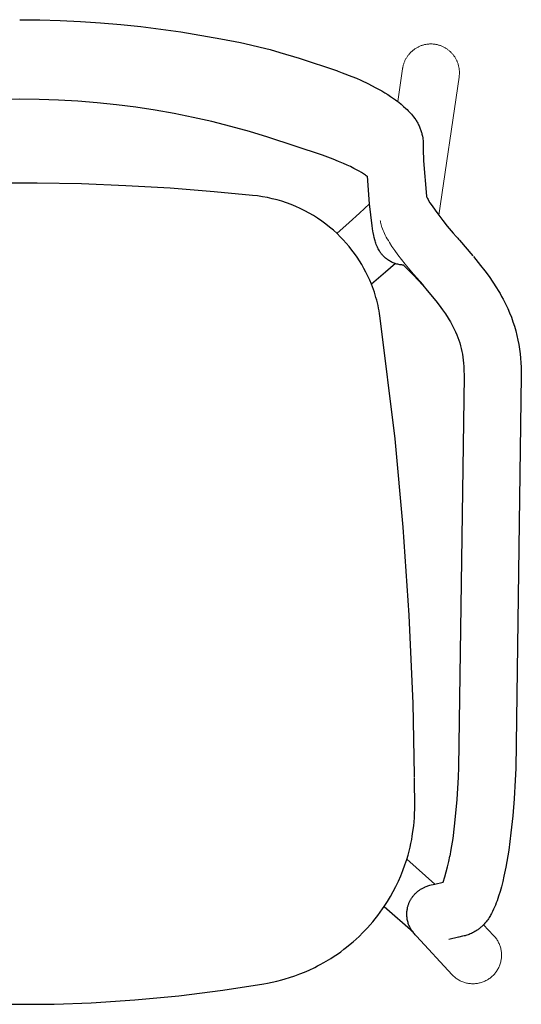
# Model space of a CAD drawing. Extents: x 27232 to 28850, y 10470 to 12144.
# Tile 6 of 7: x 27655 to 27936, y 11593 to 12144. Entities that reach past the tile are written whole.
import ezdxf

# ---------------------------------------------------------------- set-up
doc = ezdxf.new("R2010")
doc.units = 0
doc.header["$LTSCALE"] = 0.5
doc.layers.add('2D$Visibile$Curve', color=7, linetype='CONTINUOUS', lineweight=25, true_color=0x000000)
doc.layers.add('2D$Visibile$Tangenti', color=252, linetype='CONTINUOUS', lineweight=20, true_color=0x696969)

msp = doc.modelspace()

# ---------------------------------------------------------------- linework, layer by layer
at = {"layer": '2D$Visibile$Curve', "color": 0}
for p, q in [((27655.17, 12143.92), (27666.49, 12143.83)), ((27666.49, 12143.83), (27677.81, 12143.52)), ((27677.81, 12143.52), (27689.12, 12142.99)), ((27689.12, 12142.99), (27700.42, 12142.24)), ((27700.42, 12142.24), (27711.69, 12141.27)), ((27711.69, 12141.27), (27722.94, 12140.08)), ((27722.94, 12140.08), (27734.17, 12138.68)), ((27734.17, 12138.68), (27745.36, 12137.07)), ((27745.36, 12137.07), (27767.65, 12133.26)), ((27767.65, 12133.26), (27778.74, 12131.08)), ((27778.74, 12131.08), (27784.25, 12129.87)), ((27784.25, 12129.87), (27789.75, 12128.57)), ((27789.75, 12128.57), (27795.21, 12127.15)), ((27795.21, 12127.15), (27800.65, 12125.63)), ((27800.65, 12125.63), (27811.44, 12122.36)), ((27811.44, 12122.36), (27832.86, 12115.29)), ((27832.85, 12115.26), (27835.65, 12114.26)), ((27832.93, 12115.24), (27832.86, 12115.29)), ((27835.65, 12114.26), (27840.92, 12112.2)), ((27840.92, 12112.2), (27843.52, 12111.11)), ((27843.52, 12111.11), (27846.07, 12109.98)), ((27846.07, 12109.98), (27850.33, 12107.96)), ((27850.33, 12107.96), (27854.06, 12106.04)), ((27854.06, 12106.04), (27855.88, 12105.05)), ((27855.88, 12105.05), (27857.66, 12104.04)), ((27857.66, 12104.04), (27859.39, 12103.01)), ((27859.39, 12103.01), (27861.06, 12101.97)), ((27861.06, 12101.97), (27862.67, 12100.92)), ((27862.67, 12100.92), (27864.23, 12099.86)), ((27655.18, 12099.43), (27644.31, 12099.29)), ((27666.04, 12099.3), (27655.18, 12099.43)), ((27676.9, 12098.93), (27666.04, 12099.3)), ((27687.74, 12098.29), (27676.9, 12098.93)), ((27698.57, 12097.41), (27687.74, 12098.29)), ((27709.37, 12096.27), (27698.57, 12097.41)), ((27720.13, 12094.88), (27709.37, 12096.27)), ((27864.23, 12099.86), (27865.44, 12098.99)), ((27865.44, 12098.99), (27866.62, 12098.11)), ((27866.62, 12098.11), (27867.17, 12097.68)), ((27867.17, 12097.68), (27868.57, 12096.55)), ((27868.57, 12096.55), (27869.91, 12095.41)), ((27869.91, 12095.41), (27871.22, 12094.21)), ((27730.86, 12093.25), (27720.13, 12094.88)), ((27741.54, 12091.36), (27730.86, 12093.25)), ((27752.16, 12089.22), (27741.54, 12091.36)), ((27871.22, 12094.21), (27871.86, 12093.6)), ((27871.86, 12093.6), (27872.49, 12092.98)), ((27872.49, 12092.98), (27873.12, 12092.32)), ((27873.12, 12092.32), (27873.74, 12091.65)), ((27873.74, 12091.65), (27874.34, 12090.96)), ((27874.34, 12090.96), (27874.93, 12090.26)), ((27874.93, 12090.26), (27875.55, 12089.48)), ((27762.73, 12086.84), (27752.16, 12089.22)), ((27773.22, 12084.21), (27762.73, 12086.84)), ((27875.55, 12089.48), (27876.14, 12088.67)), ((27876.14, 12088.67), (27876.71, 12087.84)), ((27876.71, 12087.84), (27876.99, 12087.41)), ((27876.99, 12087.41), (27877.26, 12086.98)), ((27877.26, 12086.98), (27877.54, 12086.5)), ((27877.54, 12086.5), (27877.82, 12086.02)), ((27877.82, 12086.02), (27878.09, 12085.52)), ((27878.09, 12085.52), (27878.34, 12085.02)), ((27878.34, 12085.02), (27878.6, 12084.49)), ((27878.6, 12084.49), (27878.84, 12083.95)), ((27783.64, 12081.34), (27773.22, 12084.21)), ((27793.98, 12078.23), (27783.64, 12081.34)), ((27878.84, 12083.95), (27879.07, 12083.42)), ((27879.07, 12083.42), (27879.28, 12082.89)), ((27879.28, 12082.89), (27879.47, 12082.36)), ((27879.47, 12082.36), (27879.65, 12081.84)), ((27879.65, 12081.84), (27879.81, 12081.32)), ((27879.81, 12081.32), (27879.97, 12080.79)), ((27879.97, 12080.79), (27880.1, 12080.3)), ((27880.1, 12080.3), (27880.22, 12079.8)), ((27880.22, 12079.8), (27880.33, 12079.31)), ((27880.33, 12079.31), (27880.46, 12078.64)), ((27824.65, 12067.98), (27793.98, 12078.23)), ((27880.46, 12078.64), (27880.6, 12077.84)), ((27880.6, 12077.84), (27880.7, 12077.06)), ((27880.7, 12077.06), (27880.79, 12076.28)), ((27880.79, 12076.28), (27880.84, 12075.55)), ((27880.84, 12075.55), (27880.9, 12074.36)), ((27880.9, 12074.36), (27880.94, 12069.17)), ((27830.57, 12065.79), (27824.65, 12067.98)), ((27824.65, 12067.98), (27824.65, 12067.98)), ((27880.94, 12069.17), (27881, 12067.12)), ((27833.51, 12064.61), (27830.57, 12065.79)), ((27836.39, 12063.4), (27833.51, 12064.61)), ((27838.32, 12062.53), (27836.39, 12063.4)), ((27840.21, 12061.65), (27838.32, 12062.53)), ((27881, 12067.12), (27881.13, 12064.97)), ((27881.13, 12064.97), (27882.7, 12045.03)), ((27842.14, 12060.68), (27840.21, 12061.65)), ((27843.61, 12059.91), (27842.14, 12060.68)), ((27845, 12059.13), (27843.61, 12059.91)), ((27846.33, 12058.35), (27845, 12059.13)), ((27847.54, 12057.57), (27846.33, 12058.35)), ((27848.08, 12057.21), (27847.54, 12057.57)), ((27848.59, 12056.85), (27848.08, 12057.21)), ((27849.07, 12056.51), (27848.59, 12056.85)), ((27665.03, 12052.39), (27640.22, 12052.36)), ((27689.82, 12051.93), (27665.03, 12052.39)), ((27714.59, 12050.97), (27689.82, 12051.93)), ((27849.5, 12056.18), (27849.07, 12056.51)), ((27849.74, 12055.99), (27849.5, 12056.18)), ((27850.94, 12040.9), (27849.72, 12056.22)), ((27739.31, 12049.53), (27714.59, 12050.97)), ((27763.96, 12047.6), (27739.31, 12049.53)), ((27785.46, 12045.52), (27763.96, 12047.6)), ((27788.22, 12045.21), (27785.46, 12045.52)), ((27790.97, 12044.8), (27788.22, 12045.21)), ((27793.71, 12044.3), (27790.97, 12044.8)), ((27796.42, 12043.71), (27793.71, 12044.3)), ((27799.12, 12043.02), (27796.42, 12043.71)), ((27801.78, 12042.23), (27799.12, 12043.02)), ((27804.42, 12041.36), (27801.78, 12042.23)), ((27807.03, 12040.39), (27804.42, 12041.36)), ((27809.6, 12039.33), (27807.03, 12040.39)), ((27845.26, 12035.54), (27850.94, 12040.91)), ((27851.55, 12034.69), (27850.94, 12040.9)), ((27882.7, 12045.02), (27882.71, 12044.91)), ((27882.7, 12045.02), (27882.83, 12044.74)), ((27882.83, 12044.74), (27883.03, 12044.34)), ((27883.03, 12044.34), (27883.28, 12043.85)), ((27883.28, 12043.85), (27883.58, 12043.3)), ((27883.58, 12043.3), (27883.93, 12042.69)), ((27883.93, 12042.69), (27884.69, 12041.43)), ((27884.69, 12041.43), (27885.83, 12039.67)), ((27812.13, 12038.19), (27809.6, 12039.33)), ((27814.62, 12036.95), (27812.13, 12038.19)), ((27817.07, 12035.63), (27814.62, 12036.95)), ((27819.47, 12034.23), (27817.07, 12035.63)), ((27839.45, 12030.31), (27845.26, 12035.54)), ((27885.83, 12039.67), (27887.54, 12037.2)), ((27887.54, 12037.2), (27889.59, 12034.43)), ((27821.82, 12032.74), (27819.47, 12034.23)), ((27824.12, 12031.17), (27821.82, 12032.74)), ((27826.36, 12029.52), (27824.12, 12031.17)), ((27828.54, 12027.8), (27826.36, 12029.52)), ((27832.66, 12024.17), (27839.44, 12030.31)), ((27839.45, 12030.31), (27839.34, 12030.09)), ((27839.45, 12030.31), (27839.51, 12030.35)), ((27852.33, 12028.41), (27851.55, 12034.69)), ((27889.59, 12034.43), (27891.87, 12031.47)), ((27891.87, 12031.47), (27894.35, 12028.4)), ((27830.66, 12026), (27828.54, 12027.8)), ((27832.71, 12024.13), (27830.66, 12026)), ((27834.49, 12022.4), (27832.71, 12024.13)), ((27852.77, 12025.55), (27852.33, 12028.41)), ((27852.92, 12024.74), (27852.77, 12025.55)), ((27853.24, 12023.08), (27852.92, 12024.74)), ((27894.35, 12028.4), (27897.71, 12024.37)), ((27897.71, 12024.37), (27899.34, 12022.49)), ((27836.2, 12020.62), (27834.49, 12022.4)), ((27837.87, 12018.78), (27836.2, 12020.62)), ((27839.47, 12016.89), (27837.87, 12018.78)), ((27853.5, 12021.88), (27853.24, 12023.08)), ((27853.8, 12020.69), (27853.5, 12021.88)), ((27853.97, 12020.08), (27853.8, 12020.69)), ((27854.17, 12019.44), (27853.97, 12020.08)), ((27854.39, 12018.77), (27854.17, 12019.44)), ((27854.63, 12018.07), (27854.39, 12018.77)), ((27899.34, 12022.49), (27900.24, 12021.52)), ((27900.24, 12021.52), (27900.73, 12021.03)), ((27900.73, 12021.03), (27901.24, 12020.53)), ((27901.13, 12020.39), (27901.24, 12020.53)), ((27901.24, 12020.53), (27908.64, 12011.78)), ((27841.02, 12014.96), (27839.47, 12016.89)), ((27842.5, 12012.98), (27841.02, 12014.96)), ((27843.92, 12010.95), (27842.5, 12012.98)), ((27854.78, 12017.7), (27854.63, 12018.07)), ((27854.94, 12017.31), (27854.78, 12017.7)), ((27855.11, 12016.9), (27854.94, 12017.31)), ((27855.3, 12016.48), (27855.11, 12016.9)), ((27855.52, 12016.02), (27855.3, 12016.48)), ((27855.77, 12015.54), (27855.52, 12016.02)), ((27856.06, 12015.02), (27855.77, 12015.54)), ((27856.38, 12014.48), (27856.06, 12015.02)), ((27856.71, 12013.99), (27856.38, 12014.48)), ((27856.95, 12013.63), (27856.71, 12013.99)), ((27857.22, 12013.26), (27856.95, 12013.63)), ((27857.42, 12012.99), (27857.22, 12013.26)), ((27857.63, 12012.72), (27857.42, 12012.99)), ((27857.86, 12012.45), (27857.63, 12012.72)), ((27845.28, 12008.87), (27843.92, 12010.95)), ((27845.29, 12008.85), (27845.28, 12008.87)), ((27846.56, 12006.78), (27845.29, 12008.85)), ((27858.1, 12012.17), (27857.86, 12012.45)), ((27858.45, 12011.78), (27858.1, 12012.17)), ((27858.84, 12011.38), (27858.45, 12011.78)), ((27859.14, 12011.08), (27858.84, 12011.38)), ((27859.46, 12010.78), (27859.14, 12011.08)), ((27859.86, 12010.43), (27859.46, 12010.78)), ((27865.31, 12007.35), (27859.77, 12002.63)), ((27860.28, 12010.09), (27859.86, 12010.43)), ((27860.72, 12009.75), (27860.28, 12010.09)), ((27861.19, 12009.41), (27860.72, 12009.75)), ((27861.64, 12009.11), (27861.19, 12009.41)), ((27862.11, 12008.82), (27861.64, 12009.11)), ((27862.58, 12008.55), (27862.11, 12008.82)), ((27863.06, 12008.29), (27862.58, 12008.55)), ((27863.55, 12008.05), (27863.06, 12008.29)), ((27864.05, 12007.83), (27863.55, 12008.05)), ((27864.56, 12007.62), (27864.05, 12007.83)), ((27865.07, 12007.43), (27864.56, 12007.62)), ((27865.59, 12007.25), (27865.07, 12007.43)), ((27866.13, 12007.1), (27865.59, 12007.25)), ((27909.08, 12011.25), (27913.03, 12006.35)), ((27847.76, 12004.68), (27846.56, 12006.78)), ((27848.89, 12002.53), (27847.76, 12004.68)), ((27849.96, 12000.35), (27848.89, 12002.53)), ((27859.77, 12002.63), (27851.88, 11995.76)), ((27866.66, 12006.96), (27866.13, 12007.1)), ((27867.21, 12006.83), (27866.66, 12006.96)), ((27867.75, 12006.73), (27867.21, 12006.83)), ((27868.3, 12006.65), (27867.75, 12006.73)), ((27868.85, 12006.58), (27868.3, 12006.65)), ((27869.4, 12006.53), (27868.85, 12006.58)), ((27869.96, 12006.5), (27869.4, 12006.53)), ((27869.96, 12006.5), (27875.45, 12000.95)), ((27913.03, 12006.35), (27915.42, 12003.25)), ((27915.42, 12003.25), (27917.74, 12000.1)), ((27850.97, 11998.15), (27849.96, 12000.35)), ((27851.9, 11995.91), (27850.97, 11998.15)), ((27875.45, 12000.95), (27880.77, 11995.24)), ((27917.74, 12000.1), (27919.89, 11997)), ((27919.89, 11997), (27921.94, 11993.83)), ((27852.53, 11994.29), (27851.9, 11995.91)), ((27853.06, 11992.83), (27852.53, 11994.29)), ((27853.56, 11991.37), (27853.06, 11992.83)), ((27854.03, 11989.9), (27853.56, 11991.37)), ((27880.76, 11995.25), (27880.77, 11995.25)), ((27880.76, 11995.25), (27880.76, 11995.25)), ((27880.76, 11995.25), (27880.76, 11995.25)), ((27880.76, 11995.25), (27880.76, 11995.25)), ((27880.77, 11995.25), (27880.79, 11995.28)), ((27880.77, 11995.24), (27883.2, 11992.35)), ((27880.79, 11995.28), (27880.87, 11995.38)), ((27883.2, 11992.35), (27887.89, 11986.58)), ((27921.94, 11993.83), (27922.91, 11992.24)), ((27922.91, 11992.24), (27923.86, 11990.64)), ((27923.86, 11990.64), (27924.78, 11989.01)), ((27854.47, 11988.42), (27854.03, 11989.9)), ((27854.88, 11986.94), (27854.47, 11988.42)), ((27855.27, 11985.44), (27854.88, 11986.94)), ((27855.62, 11983.94), (27855.27, 11985.44)), ((27887.89, 11986.58), (27889.83, 11984.05)), ((27924.78, 11989.01), (27925.66, 11987.37)), ((27925.66, 11987.37), (27927.1, 11984.52)), ((27855.95, 11982.42), (27855.62, 11983.94)), ((27856.25, 11980.91), (27855.95, 11982.42)), ((27856.51, 11979.39), (27856.25, 11980.91)), ((27889.83, 11984.05), (27891.72, 11981.48)), ((27891.72, 11981.48), (27893.31, 11979.2)), ((27927.1, 11984.52), (27928.2, 11982.15)), ((27928.2, 11982.15), (27929.23, 11979.76)), ((27929.23, 11979.76), (27930.2, 11977.3)), ((27856.9, 11976.8), (27856.51, 11979.39)), ((27865.19, 11909.19), (27856.9, 11976.8)), ((27893.31, 11979.2), (27894.82, 11976.87)), ((27894.82, 11976.87), (27895.49, 11975.79)), ((27895.49, 11975.79), (27896.13, 11974.7)), ((27896.13, 11974.7), (27896.75, 11973.6)), ((27930.2, 11977.3), (27931.1, 11974.82)), ((27931.1, 11974.82), (27931.92, 11972.28)), ((27896.75, 11973.6), (27897.35, 11972.48)), ((27897.35, 11972.48), (27898.3, 11970.6)), ((27898.3, 11970.6), (27899.01, 11969.07)), ((27899.01, 11969.07), (27899.68, 11967.53)), ((27931.92, 11972.28), (27932.67, 11969.71)), ((27932.67, 11969.71), (27933.32, 11967.14)), ((27899.68, 11967.53), (27900.29, 11965.99)), ((27900.29, 11965.99), (27900.85, 11964.43)), ((27900.85, 11964.43), (27901.35, 11962.9)), ((27933.32, 11967.14), (27933.88, 11964.55)), ((27933.88, 11964.55), (27934.36, 11961.99)), ((27901.35, 11962.9), (27901.8, 11961.34)), ((27901.8, 11961.34), (27902.19, 11959.79)), ((27902.19, 11959.79), (27902.53, 11958.22)), ((27902.53, 11958.22), (27902.84, 11956.59)), ((27934.36, 11961.99), (27934.76, 11959.42)), ((27934.76, 11959.42), (27935.08, 11956.87)), ((27902.84, 11956.59), (27903.09, 11954.96)), ((27903.09, 11954.96), (27903.31, 11953.25)), ((27903.31, 11953.25), (27903.48, 11951.54)), ((27935.08, 11956.87), (27935.34, 11954.32)), ((27935.34, 11954.32), (27935.53, 11951.79)), ((27903.48, 11951.54), (27903.61, 11949.78)), ((27903.61, 11949.78), (27903.7, 11947.99)), ((27903.7, 11947.99), (27903.79, 11944.33)), ((27935.53, 11951.79), (27935.66, 11949.3)), ((27935.66, 11949.3), (27935.77, 11944.57)), ((27903.79, 11944.33), (27900.69, 11725.39)), ((27935.77, 11944.57), (27932.67, 11724.71)), ((27869.77, 11859.84), (27865.19, 11909.19)), ((27873.11, 11810.52), (27869.77, 11859.84)), ((27875.23, 11761.11), (27873.11, 11810.52)), ((27876.05, 11721), (27875.23, 11761.11)), ((27876.06, 11719.91), (27876.05, 11721)), ((27900.69, 11725.39), (27900.47, 11719.83)), ((27932.67, 11724.71), (27932.4, 11718.1)), ((27876.15, 11702.18), (27876.07, 11719.7)), ((27900.47, 11719.83), (27899.66, 11707.21)), ((27932.4, 11718.1), (27931.76, 11707.74)), ((27899.66, 11707.21), (27899.01, 11699.57)), ((27931.76, 11707.74), (27931.02, 11698.13)), ((27875.96, 11697.03), (27876.07, 11699.08)), ((27876.07, 11699.08), (27876.15, 11702.18)), ((27899.01, 11699.57), (27898.24, 11692.31)), ((27875.58, 11692.59), (27875.8, 11694.81)), ((27875.8, 11694.81), (27875.96, 11697.03)), ((27931.02, 11698.13), (27930, 11688.55)), ((27874.78, 11686.79), (27875.18, 11689.32)), ((27875.18, 11689.32), (27875.58, 11692.59)), ((27898.24, 11692.31), (27897.38, 11685.52)), ((27930, 11688.55), (27928.71, 11679)), ((27873.53, 11680.53), (27874.01, 11682.71)), ((27874.01, 11682.71), (27874.45, 11684.9)), ((27874.45, 11684.9), (27874.78, 11686.79)), ((27897.38, 11685.52), (27896.42, 11679.35)), ((27872.41, 11676.2), (27872.99, 11678.36)), ((27872.99, 11678.36), (27873.53, 11680.53)), ((27896.42, 11679.35), (27895.73, 11675.49)), ((27928.71, 11679), (27927.15, 11669.49)), ((27870.67, 11670.64), (27871.68, 11673.73)), ((27871.68, 11673.73), (27872.41, 11676.2)), ((27871.73, 11673.89), (27887.38, 11659.98)), ((27894.5, 11669.67), (27895.15, 11672.57)), ((27895.15, 11672.57), (27895.71, 11675.49)), ((27868.36, 11664.57), (27869.56, 11667.59)), ((27869.56, 11667.59), (27870.67, 11670.64)), ((27892.93, 11663.92), (27893.76, 11666.78)), ((27893.76, 11666.78), (27894.5, 11669.67)), ((27927.15, 11669.49), (27926.09, 11664.33)), ((27927.15, 11669.49), (27927.1, 11669.25)), ((27865.65, 11658.67), (27867.05, 11661.6)), ((27867.05, 11661.6), (27868.36, 11664.57)), ((27886.38, 11659.75), (27887.31, 11659.97)), ((27887.31, 11659.97), (27892.02, 11661.09)), ((27892.02, 11661.09), (27892.93, 11663.92)), ((27925.4, 11661.34), (27924.67, 11658.48)), ((27926.09, 11664.33), (27925.4, 11661.34)), ((27862.57, 11652.95), (27864.16, 11655.78)), ((27864.16, 11655.78), (27865.65, 11658.67)), ((27875.94, 11654.05), (27876.21, 11654.35)), ((27876.21, 11654.35), (27876.49, 11654.64)), ((27876.49, 11654.64), (27876.77, 11654.92)), ((27876.77, 11654.92), (27877.06, 11655.19)), ((27877.06, 11655.19), (27877.35, 11655.45)), ((27877.35, 11655.45), (27877.64, 11655.7)), ((27877.64, 11655.7), (27877.94, 11655.94)), ((27877.94, 11655.94), (27878.23, 11656.17)), ((27878.23, 11656.17), (27878.53, 11656.4)), ((27878.53, 11656.4), (27878.83, 11656.61)), ((27878.83, 11656.61), (27879.03, 11656.75)), ((27879.03, 11656.75), (27879.44, 11657.02)), ((27879.44, 11657.02), (27879.85, 11657.27)), ((27879.85, 11657.27), (27880.25, 11657.5)), ((27880.25, 11657.5), (27880.64, 11657.72)), ((27880.64, 11657.72), (27881.02, 11657.91)), ((27881.02, 11657.91), (27881.38, 11658.09)), ((27881.38, 11658.09), (27881.72, 11658.24)), ((27881.72, 11658.24), (27882.04, 11658.39)), ((27882.04, 11658.39), (27882.58, 11658.61)), ((27882.58, 11658.61), (27883.08, 11658.8)), ((27883.08, 11658.8), (27883.54, 11658.96)), ((27883.54, 11658.96), (27883.96, 11659.1)), ((27883.96, 11659.1), (27884.68, 11659.31)), ((27884.68, 11659.31), (27885.33, 11659.49)), ((27885.33, 11659.49), (27886.38, 11659.75)), ((27923.91, 11655.75), (27923.11, 11653.12)), ((27924.67, 11658.48), (27923.91, 11655.75)), ((27859.13, 11647.43), (27860.9, 11650.16)), ((27860.9, 11650.16), (27862.57, 11652.95)), ((27872.65, 11648.5), (27872.79, 11648.88)), ((27872.79, 11648.88), (27872.94, 11649.25)), ((27872.94, 11649.25), (27873.09, 11649.62)), ((27873.09, 11649.62), (27873.26, 11649.99)), ((27873.26, 11649.99), (27873.43, 11650.35)), ((27873.43, 11650.35), (27873.61, 11650.7)), ((27873.61, 11650.7), (27873.8, 11651.05)), ((27873.8, 11651.05), (27874, 11651.4)), ((27874, 11651.4), (27874.2, 11651.74)), ((27874.2, 11651.74), (27874.42, 11652.08)), ((27874.42, 11652.08), (27874.66, 11652.43)), ((27874.66, 11652.43), (27874.9, 11652.77)), ((27874.9, 11652.77), (27875.15, 11653.11)), ((27875.15, 11653.11), (27875.41, 11653.43)), ((27875.41, 11653.43), (27875.67, 11653.75)), ((27875.67, 11653.75), (27875.94, 11654.05)), ((27921.8, 11649.38), (27921.32, 11648.17)), ((27922.25, 11650.61), (27921.8, 11649.38)), ((27923.11, 11653.12), (27922.25, 11650.61)), ((27855.48, 11642.34), (27856.85, 11644.18)), ((27856.85, 11644.18), (27858.19, 11646.06)), ((27858.19, 11646.06), (27859.13, 11647.43)), ((27858.97, 11647.42), (27875.32, 11633.21)), ((27871.74, 11643.4), (27871.76, 11643.95)), ((27871.74, 11642.84), (27871.74, 11643.4)), ((27871.76, 11643.95), (27871.8, 11644.51)), ((27871.8, 11644.51), (27871.85, 11645.06)), ((27871.85, 11645.06), (27871.93, 11645.61)), ((27871.93, 11645.61), (27872.02, 11646.16)), ((27872.02, 11646.16), (27872.1, 11646.56)), ((27872.1, 11646.56), (27872.2, 11646.95)), ((27872.2, 11646.95), (27872.3, 11647.35)), ((27872.3, 11647.35), (27872.41, 11647.74)), ((27872.41, 11647.74), (27872.52, 11648.12)), ((27872.52, 11648.12), (27872.65, 11648.5)), ((27919.14, 11643.47), (27918.82, 11642.89)), ((27919.75, 11644.64), (27919.14, 11643.47)), ((27920.31, 11645.82), (27919.75, 11644.64)), ((27920.83, 11646.98), (27920.31, 11645.82)), ((27921.32, 11648.17), (27920.83, 11646.98)), ((27851.2, 11637.12), (27852.66, 11638.82)), ((27852.66, 11638.82), (27853.96, 11640.4)), ((27853.96, 11640.4), (27855.48, 11642.34)), ((27871.76, 11642.29), (27871.74, 11642.84)), ((27871.79, 11641.73), (27871.76, 11642.29)), ((27871.85, 11641.18), (27871.79, 11641.73)), ((27871.92, 11640.63), (27871.85, 11641.18)), ((27872.01, 11640.08), (27871.92, 11640.63)), ((27872.12, 11639.54), (27872.01, 11640.08)), ((27872.25, 11639), (27872.12, 11639.54)), ((27872.4, 11638.46), (27872.25, 11639)), ((27872.57, 11637.93), (27872.4, 11638.46)), ((27872.75, 11637.4), (27872.57, 11637.93)), ((27915.38, 11637.97), (27915.03, 11637.58)), ((27915.72, 11638.36), (27915.38, 11637.97)), ((27916.05, 11638.76), (27915.72, 11638.36)), ((27916.52, 11639.36), (27916.05, 11638.76)), ((27916.96, 11639.96), (27916.52, 11639.36)), ((27917.38, 11640.57), (27916.96, 11639.96)), ((27917.78, 11641.17), (27917.38, 11640.57)), ((27918.14, 11641.73), (27917.78, 11641.17)), ((27918.48, 11642.31), (27918.14, 11641.73)), ((27918.82, 11642.89), (27918.48, 11642.31)), ((27845.01, 11630.66), (27847.15, 11632.76)), ((27847.15, 11632.76), (27848.44, 11634.09)), ((27848.44, 11634.09), (27849.7, 11635.44)), ((27849.7, 11635.44), (27851.2, 11637.12)), ((27872.95, 11636.89), (27872.75, 11637.4)), ((27873.17, 11636.37), (27872.95, 11636.89)), ((27873.4, 11635.87), (27873.17, 11636.37)), ((27873.65, 11635.37), (27873.4, 11635.87)), ((27873.92, 11634.89), (27873.65, 11635.37)), ((27874.21, 11634.41), (27873.92, 11634.89)), ((27874.51, 11633.94), (27874.21, 11634.41)), ((27874.86, 11633.44), (27874.51, 11633.94)), ((27875.22, 11632.95), (27874.86, 11633.44)), ((27875.6, 11632.47), (27875.22, 11632.95)), ((27876, 11632), (27875.6, 11632.47)), ((27907.9, 11632.35), (27907.24, 11632.06)), ((27908.56, 11632.66), (27907.9, 11632.35)), ((27909.2, 11633), (27908.56, 11632.66)), ((27909.84, 11633.36), (27909.2, 11633)), ((27910.48, 11633.75), (27909.84, 11633.36)), ((27911.11, 11634.17), (27910.48, 11633.75)), ((27911.47, 11634.42), (27911.11, 11634.17)), ((27911.82, 11634.68), (27911.47, 11634.42)), ((27912.17, 11634.94), (27911.82, 11634.68)), ((27912.52, 11635.22), (27912.17, 11634.94)), ((27912.85, 11635.5), (27912.52, 11635.22)), ((27913.19, 11635.78), (27912.85, 11635.5)), ((27913.52, 11636.08), (27913.19, 11635.78)), ((27913.84, 11636.38), (27913.52, 11636.08)), ((27914.26, 11636.78), (27913.84, 11636.38)), ((27914.67, 11637.2), (27914.26, 11636.78)), ((27915.03, 11637.58), (27914.67, 11637.2)), ((27840.03, 11626.21), (27841.72, 11627.65)), ((27841.72, 11627.65), (27843.38, 11629.13)), ((27843.38, 11629.13), (27845.01, 11630.66)), ((27876.41, 11631.55), (27876, 11632)), ((27876.83, 11631.11), (27876.41, 11631.55)), ((27877.27, 11630.68), (27876.83, 11631.11)), ((27877.19, 11630.76), (27877.27, 11630.68)), ((27900.55, 11630.24), (27895.28, 11628.96)), ((27900.9, 11630.31), (27900.55, 11630.24)), ((27902.9, 11630.7), (27900.9, 11630.31)), ((27903.77, 11630.9), (27902.9, 11630.7)), ((27904.28, 11631.03), (27903.77, 11630.9)), ((27904.82, 11631.19), (27904.28, 11631.03)), ((27905.38, 11631.36), (27904.82, 11631.19)), ((27905.96, 11631.56), (27905.38, 11631.36)), ((27906.6, 11631.79), (27905.96, 11631.56)), ((27907.24, 11632.06), (27906.6, 11631.79)), ((27832.93, 11620.79), (27834.75, 11622.09)), ((27834.75, 11622.09), (27836.54, 11623.43)), ((27836.54, 11623.43), (27838.02, 11624.57)), ((27838.02, 11624.57), (27840.03, 11626.21)), ((27823.34, 11614.9), (27825.31, 11615.99)), ((27825.31, 11615.99), (27827.96, 11617.56)), ((27827.96, 11617.56), (27829.18, 11618.31)), ((27829.18, 11618.31), (27831.07, 11619.53)), ((27831.07, 11619.53), (27832.93, 11620.79)), ((27811.96, 11609.65), (27814.56, 11610.7)), ((27814.56, 11610.7), (27817.13, 11611.82)), ((27817.13, 11611.82), (27820.21, 11613.28)), ((27820.21, 11613.28), (27821.78, 11614.08)), ((27821.78, 11614.08), (27823.34, 11614.9)), ((27793.8, 11604.5), (27796.47, 11605.03)), ((27796.47, 11605.03), (27799.1, 11605.63)), ((27799.1, 11605.63), (27801.72, 11606.29)), ((27801.72, 11606.29), (27803.71, 11606.85)), ((27803.71, 11606.85), (27806.04, 11607.56)), ((27806.04, 11607.56), (27809.02, 11608.56)), ((27809.02, 11608.56), (27811.96, 11609.65)), ((27744.21, 11597.39), (27768.78, 11600.51)), ((27768.78, 11600.51), (27791.81, 11604.15)), ((27791.81, 11604.15), (27793.8, 11604.5)), ((27695.16, 11593.51), (27719.56, 11595.05)), ((27719.56, 11595.05), (27744.21, 11597.39)), ((27645.67, 11592.73), (27657.92, 11592.63)), ((27657.92, 11592.63), (27674.42, 11592.8)), ((27674.42, 11592.8), (27695.16, 11593.51))]:
    msp.add_line(p, q, dxfattribs=at)
at = {"layer": '2D$Visibile$Tangenti', "color": 0}
for p, q in [((27877.64, 12128.41), (27877.99, 12128.59)), ((27877.99, 12128.59), (27878.34, 12128.77)), ((27878.34, 12128.77), (27878.7, 12128.93)), ((27878.7, 12128.93), (27879.06, 12129.09)), ((27879.06, 12129.09), (27879.43, 12129.24)), ((27879.43, 12129.24), (27879.8, 12129.38)), ((27879.8, 12129.38), (27880.17, 12129.51)), ((27880.17, 12129.51), (27880.54, 12129.63)), ((27880.54, 12129.63), (27880.92, 12129.74)), ((27880.92, 12129.74), (27881.3, 12129.85)), ((27881.3, 12129.85), (27881.68, 12129.94)), ((27881.68, 12129.94), (27882.07, 12130.02)), ((27882.07, 12130.02), (27882.46, 12130.1)), ((27882.46, 12130.1), (27882.84, 12130.16)), ((27882.84, 12130.16), (27883.23, 12130.22)), ((27883.23, 12130.22), (27883.63, 12130.26)), ((27883.63, 12130.26), (27884.02, 12130.3)), ((27884.02, 12130.3), (27884.41, 12130.32)), ((27884.41, 12130.32), (27884.81, 12130.34)), ((27884.81, 12130.34), (27885.2, 12130.34)), ((27885.2, 12130.34), (27885.6, 12130.34)), ((27885.6, 12130.34), (27885.99, 12130.32)), ((27885.99, 12130.32), (27886.38, 12130.3)), ((27886.38, 12130.3), (27886.78, 12130.26)), ((27886.78, 12130.26), (27887.17, 12130.22)), ((27887.17, 12130.22), (27887.56, 12130.17)), ((27887.56, 12130.17), (27887.95, 12130.1)), ((27887.95, 12130.1), (27888.33, 12130.03)), ((27888.33, 12130.03), (27888.72, 12129.95)), ((27888.72, 12129.95), (27889.1, 12129.85)), ((27889.1, 12129.85), (27889.48, 12129.75)), ((27889.48, 12129.75), (27889.86, 12129.64)), ((27889.86, 12129.64), (27890.24, 12129.52)), ((27890.24, 12129.52), (27890.61, 12129.39)), ((27890.61, 12129.39), (27890.98, 12129.25)), ((27890.98, 12129.25), (27891.35, 12129.1)), ((27891.35, 12129.1), (27891.71, 12128.94)), ((27891.71, 12128.94), (27892.06, 12128.78)), ((27892.06, 12128.78), (27892.42, 12128.6)), ((27892.42, 12128.6), (27892.76, 12128.42)), ((27871.67, 12122.79), (27871.88, 12123.12)), ((27871.88, 12123.12), (27872.11, 12123.45)), ((27872.11, 12123.45), (27872.34, 12123.78)), ((27872.34, 12123.78), (27872.58, 12124.09)), ((27872.58, 12124.09), (27872.83, 12124.4)), ((27872.83, 12124.4), (27873.08, 12124.71)), ((27873.08, 12124.71), (27873.34, 12125)), ((27873.34, 12125), (27873.61, 12125.3)), ((27873.61, 12125.3), (27873.88, 12125.58)), ((27873.88, 12125.58), (27874.16, 12125.86)), ((27874.16, 12125.86), (27874.45, 12126.12)), ((27874.45, 12126.12), (27874.74, 12126.39)), ((27874.74, 12126.39), (27875.04, 12126.64)), ((27875.04, 12126.64), (27875.34, 12126.89)), ((27875.34, 12126.89), (27875.66, 12127.13)), ((27875.66, 12127.13), (27875.97, 12127.36)), ((27875.97, 12127.36), (27876.3, 12127.59)), ((27876.3, 12127.59), (27876.63, 12127.81)), ((27876.63, 12127.81), (27876.96, 12128.01)), ((27876.96, 12128.01), (27877.3, 12128.22)), ((27877.3, 12128.22), (27877.64, 12128.41)), ((27892.76, 12128.42), (27893.11, 12128.22)), ((27893.11, 12128.22), (27893.45, 12128.02)), ((27893.45, 12128.02), (27893.78, 12127.81)), ((27893.78, 12127.81), (27894.11, 12127.59)), ((27894.11, 12127.59), (27894.43, 12127.37)), ((27894.43, 12127.37), (27894.75, 12127.13)), ((27894.75, 12127.13), (27895.06, 12126.89)), ((27895.06, 12126.89), (27895.37, 12126.64)), ((27895.37, 12126.64), (27895.67, 12126.38)), ((27895.67, 12126.38), (27895.96, 12126.12)), ((27895.96, 12126.12), (27896.25, 12125.84)), ((27896.25, 12125.84), (27896.53, 12125.56)), ((27896.53, 12125.56), (27896.81, 12125.27)), ((27896.81, 12125.27), (27897.07, 12124.98)), ((27897.07, 12124.98), (27897.33, 12124.67)), ((27897.33, 12124.67), (27897.59, 12124.37)), ((27897.59, 12124.37), (27897.83, 12124.05)), ((27897.83, 12124.05), (27898.07, 12123.73)), ((27898.07, 12123.73), (27898.3, 12123.41)), ((27898.3, 12123.41), (27898.52, 12123.08)), ((27898.52, 12123.08), (27898.73, 12122.74)), ((27869.47, 12117.32), (27869.54, 12117.62)), ((27869.54, 12117.62), (27869.61, 12117.93)), ((27869.61, 12117.93), (27869.69, 12118.23)), ((27869.69, 12118.23), (27869.77, 12118.52)), ((27869.77, 12118.52), (27869.86, 12118.82)), ((27869.86, 12118.82), (27869.98, 12119.2)), ((27869.98, 12119.2), (27870.11, 12119.58)), ((27870.11, 12119.58), (27870.24, 12119.95)), ((27870.24, 12119.95), (27870.39, 12120.32)), ((27870.39, 12120.32), (27870.55, 12120.68)), ((27870.55, 12120.68), (27870.71, 12121.05)), ((27870.71, 12121.05), (27870.89, 12121.4)), ((27870.89, 12121.4), (27871.07, 12121.76)), ((27871.07, 12121.76), (27871.26, 12122.11)), ((27871.26, 12122.11), (27871.46, 12122.45)), ((27871.46, 12122.45), (27871.67, 12122.79)), ((27898.73, 12122.74), (27898.93, 12122.4)), ((27898.93, 12122.4), (27899.13, 12122.05)), ((27899.13, 12122.05), (27899.32, 12121.7)), ((27899.32, 12121.7), (27899.5, 12121.34)), ((27899.5, 12121.34), (27899.67, 12120.98)), ((27899.67, 12120.98), (27899.83, 12120.62)), ((27899.83, 12120.62), (27899.98, 12120.25)), ((27899.98, 12120.25), (27900.12, 12119.88)), ((27900.12, 12119.88), (27900.26, 12119.51)), ((27900.26, 12119.51), (27900.38, 12119.13)), ((27900.38, 12119.13), (27900.5, 12118.75)), ((27900.5, 12118.75), (27900.6, 12118.36)), ((27900.6, 12118.36), (27900.7, 12117.98)), ((27900.7, 12117.98), (27900.79, 12117.59)), ((27900.79, 12117.59), (27900.87, 12117.2)), ((27866.62, 12098.11), (27869.31, 12116.41)), ((27869.31, 12116.41), (27869.36, 12116.71)), ((27869.36, 12116.71), (27869.41, 12117.02)), ((27869.41, 12117.02), (27869.47, 12117.32)), ((27900.87, 12117.2), (27900.93, 12116.81)), ((27900.93, 12116.81), (27900.99, 12116.41)), ((27901.02, 12112.1), (27900.97, 12111.75)), ((27900.99, 12116.41), (27901.04, 12116.02)), ((27901.06, 12112.45), (27901.02, 12112.1)), ((27901.04, 12116.02), (27901.08, 12115.62)), ((27901.1, 12112.84), (27901.06, 12112.45)), ((27901.08, 12115.62), (27901.11, 12115.23)), ((27901.12, 12113.24), (27901.1, 12112.84)), ((27901.11, 12115.23), (27901.13, 12114.83)), ((27901.14, 12113.64), (27901.12, 12113.24)), ((27901.13, 12114.83), (27901.15, 12114.43)), ((27901.15, 12114.03), (27901.14, 12113.64)), ((27901.15, 12114.43), (27901.15, 12114.03)), ((27900.97, 12111.75), (27889.59, 12034.43)), ((27856.92, 12031.09), (27856.88, 12031.43)), ((27856.98, 12030.74), (27856.92, 12031.09)), ((27857.04, 12030.38), (27856.98, 12030.74)), ((27857.11, 12030.01), (27857.04, 12030.38)), ((27857.19, 12029.64), (27857.11, 12030.01)), ((27857.29, 12029.26), (27857.19, 12029.64)), ((27857.39, 12028.88), (27857.29, 12029.26)), ((27857.5, 12028.48), (27857.39, 12028.88)), ((27857.63, 12028.08), (27857.5, 12028.48)), ((27857.77, 12027.68), (27857.63, 12028.08)), ((27858.07, 12026.84), (27857.77, 12027.68)), ((27858.42, 12025.98), (27858.07, 12026.84)), ((27858.81, 12025.09), (27858.42, 12025.98)), ((27859.24, 12024.17), (27858.81, 12025.09)), ((27859.71, 12023.22), (27859.24, 12024.17)), ((27860.23, 12022.25), (27859.71, 12023.22)), ((27860.78, 12021.25), (27860.23, 12022.25)), ((27861.39, 12020.22), (27860.78, 12021.25)), ((27862.03, 12019.16), (27861.39, 12020.22)), ((27863.44, 12016.96), (27862.03, 12019.16)), ((27865.03, 12014.66), (27863.44, 12016.96)), ((27866.78, 12012.24), (27865.03, 12014.66)), ((27868.71, 12009.7), (27866.78, 12012.24)), ((27870.8, 12007.06), (27868.71, 12009.7)), ((27875.5, 12001.44), (27870.8, 12007.06)), ((27880.87, 11995.38), (27875.5, 12001.44)), ((27914.67, 11637.2), (27920.28, 11631.21)), ((27897.12, 11609.14), (27877.19, 11630.76)), ((27920.66, 11630.81), (27920.28, 11631.21)), ((27921.02, 11630.39), (27920.66, 11630.81)), ((27921.37, 11629.96), (27921.02, 11630.39)), ((27921.7, 11629.51), (27921.37, 11629.96)), ((27922.01, 11629.06), (27921.7, 11629.51)), ((27922.31, 11628.6), (27922.01, 11629.06)), ((27922.6, 11628.12), (27922.31, 11628.6)), ((27922.86, 11627.64), (27922.6, 11628.12)), ((27923.11, 11627.14), (27922.86, 11627.64)), ((27923.35, 11626.64), (27923.11, 11627.14)), ((27923.56, 11626.13), (27923.35, 11626.64)), ((27923.76, 11625.62), (27923.56, 11626.13)), ((27923.94, 11625.09), (27923.76, 11625.62)), ((27924.1, 11624.56), (27923.94, 11625.09)), ((27924.25, 11624.03), (27924.1, 11624.56)), ((27924.37, 11623.49), (27924.25, 11624.03)), ((27924.48, 11622.95), (27924.37, 11623.49)), ((27924.56, 11622.4), (27924.48, 11622.95)), ((27924.63, 11621.85), (27924.56, 11622.4)), ((27924.68, 11621.3), (27924.63, 11621.85)), ((27924.71, 11620.75), (27924.68, 11621.3)), ((27923.97, 11615.3), (27924.13, 11615.83)), ((27924.13, 11615.83), (27924.27, 11616.36)), ((27924.27, 11616.36), (27924.39, 11616.9)), ((27924.39, 11616.9), (27924.49, 11617.45)), ((27924.49, 11617.45), (27924.58, 11617.99)), ((27924.58, 11617.99), (27924.64, 11618.54)), ((27924.64, 11618.54), (27924.69, 11619.09)), ((27924.69, 11619.09), (27924.72, 11619.64)), ((27924.72, 11620.2), (27924.71, 11620.75)), ((27924.72, 11619.64), (27924.72, 11620.2)), ((27921.08, 11609.98), (27921.42, 11610.42)), ((27921.42, 11610.42), (27921.75, 11610.86)), ((27921.75, 11610.86), (27922.06, 11611.32)), ((27922.06, 11611.32), (27922.36, 11611.79)), ((27922.36, 11611.79), (27922.64, 11612.26)), ((27922.64, 11612.26), (27922.91, 11612.75)), ((27922.91, 11612.75), (27923.15, 11613.24)), ((27923.15, 11613.24), (27923.38, 11613.74)), ((27923.38, 11613.74), (27923.6, 11614.26)), ((27923.6, 11614.26), (27923.79, 11614.77)), ((27923.79, 11614.77), (27923.97, 11615.3)), ((27897.12, 11609.14), (27897.5, 11608.74)), ((27897.5, 11608.74), (27897.9, 11608.36)), ((27897.9, 11608.36), (27898.32, 11608)), ((27898.32, 11608), (27898.75, 11607.64)), ((27898.75, 11607.64), (27899.18, 11607.31)), ((27899.18, 11607.31), (27899.63, 11606.98)), ((27899.63, 11606.98), (27900.09, 11606.68)), ((27900.09, 11606.68), (27900.56, 11606.39)), ((27900.56, 11606.39), (27901.04, 11606.11)), ((27901.04, 11606.11), (27901.53, 11605.86)), ((27901.53, 11605.86), (27902.03, 11605.62)), ((27902.03, 11605.62), (27902.54, 11605.39)), ((27902.54, 11605.39), (27903.05, 11605.19)), ((27903.05, 11605.19), (27903.57, 11605)), ((27903.57, 11605), (27904.1, 11604.83)), ((27904.1, 11604.83), (27904.63, 11604.68)), ((27912.84, 11604.69), (27913.37, 11604.84)), ((27913.37, 11604.84), (27913.9, 11605.01)), ((27913.9, 11605.01), (27914.42, 11605.2)), ((27914.42, 11605.2), (27914.93, 11605.4)), ((27914.93, 11605.4), (27915.43, 11605.63)), ((27915.43, 11605.63), (27915.93, 11605.87)), ((27915.93, 11605.87), (27916.42, 11606.13)), ((27916.42, 11606.13), (27916.9, 11606.4)), ((27916.9, 11606.4), (27917.37, 11606.69)), ((27917.37, 11606.69), (27917.83, 11607)), ((27917.83, 11607), (27918.28, 11607.32)), ((27918.28, 11607.32), (27918.72, 11607.66)), ((27918.72, 11607.66), (27919.15, 11608.01)), ((27919.15, 11608.01), (27919.56, 11608.38)), ((27919.56, 11608.38), (27919.96, 11608.76)), ((27919.96, 11608.76), (27920.35, 11609.16)), ((27920.35, 11609.16), (27920.72, 11609.56)), ((27920.72, 11609.56), (27921.08, 11609.98)), ((27904.63, 11604.68), (27905.17, 11604.55)), ((27905.17, 11604.55), (27905.71, 11604.44)), ((27905.71, 11604.44), (27906.26, 11604.34)), ((27906.26, 11604.34), (27906.8, 11604.27)), ((27906.8, 11604.27), (27907.35, 11604.21)), ((27907.35, 11604.21), (27907.91, 11604.17)), ((27907.91, 11604.17), (27908.46, 11604.15)), ((27908.46, 11604.15), (27909.01, 11604.15)), ((27909.01, 11604.15), (27909.56, 11604.17)), ((27909.56, 11604.17), (27910.12, 11604.21)), ((27910.12, 11604.21), (27910.67, 11604.27)), ((27910.67, 11604.27), (27911.21, 11604.35)), ((27911.21, 11604.35), (27911.76, 11604.44)), ((27911.76, 11604.44), (27912.3, 11604.56)), ((27912.3, 11604.56), (27912.84, 11604.69))]:
    msp.add_line(p, q, dxfattribs=at)

doc.saveas('drawing.dxf')
